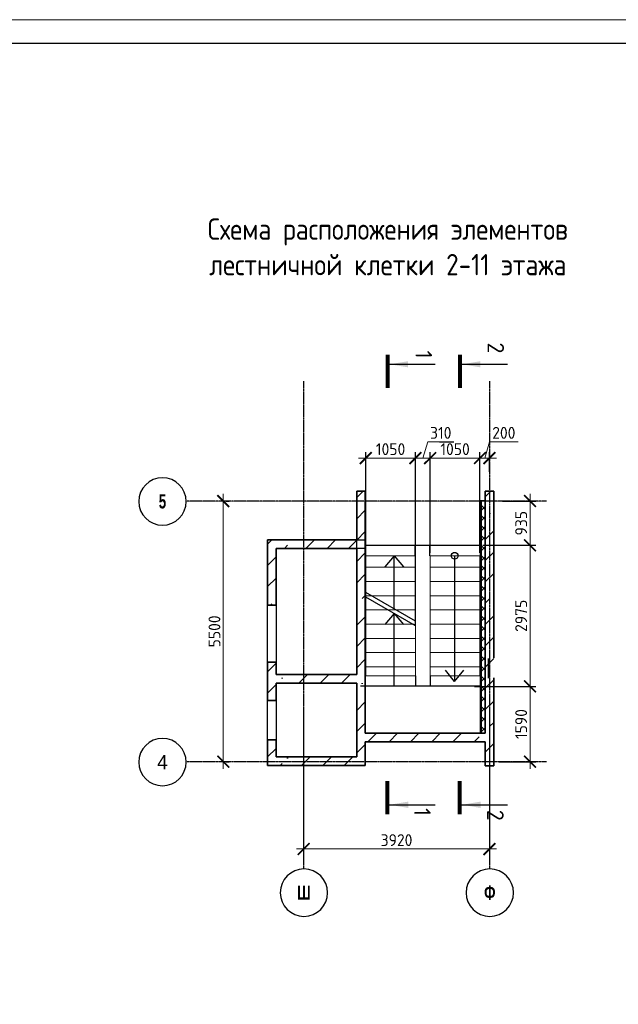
# Model space of a CAD drawing. Header units: millimetres. Extents: x 259029 to 2494469, y -731578 to -57567.
# Tile 4 of 252: x 332307 to 344933, y -684573 to -663797. Entities that reach past the tile are written whole.
import ezdxf
from ezdxf.enums import TextEntityAlignment as Align

# ---------------------------------------------------------------- set-up
doc = ezdxf.new("R2010")
doc.units = ezdxf.units.MM
doc.linetypes.add('______5', pattern=[1100, 800, -100, 100, -100])
doc.linetypes.add('Б-1.1 оси$0$Б-1.1 Оси$0$GOST2.303 5', pattern=[24, 20, -1.5, 1, -1.5])
doc.layers.get('Defpoints').update_dxf_attribs({"color": 140})
for name, color, linetype, lineweight in [('A_021_ПЕРЕГОРОДКА', 7, 'Continuous', 25), ('RAZMER', 100, 'Continuous', 15), ('Standard', 7, 'Continuous', 25), ('Общий01', 7, 'Continuous', 13), ('ОСИ', 151, 'Б-1.1 оси$0$Б-1.1 Оси$0$GOST2.303 5', 9), ('РАЗРЕЗЫ', 10, 'Continuous', 60), ('Символы 0.20', 1, 'Continuous', 20), ('Символы 0.20 @ 100', 1, 'Continuous', 20), ('Стена_ бетон несущ.', 253, 'Continuous', 70), ('Текст', 41, 'Continuous', 30), ('ТОНКИЕ', 7, 'Continuous', 9)]:
    doc.layers.add(name, color=color, linetype=linetype, lineweight=lineweight)
doc.layers.add('ТОЛСТЫЕ_ОСНОВНЫЕ', color=6, linetype='Continuous')
doc.styles.add('Century Gothic', font='GOTHIC.TTF')
doc.styles.add('ГОСТ', font='GOST_Common.ttf')
doc.dimstyles.new('ГОСТ', dxfattribs={"dimscale": 0, "dimtxt": 2.5, "dimasz": 2.5, "dimexe": 1.25, "dimexo": 0.625, "dimtad": 1, "dimdec": 0, "dimtxsty": 'ГОСТ', "dimblk": 'ARCHTICK', "dimcen": 2.5, "dimdle": 1.5, "dimclrd": 256, "dimclre": 256, "dimclrt": 256, "dimadec": 0, "dimazin": 0, "dimtfac": 1, "dimtdec": 0, "dimtmove": 1, "dimatfit": 3, "dimfxl": 2, "dimtfill": 1, "dimlwd": 0, "dimarcsym": 0})
pattern_1 = [(45, (-329836.6, -253826.8), (-449.0128, 449.0128), []), (45, (-329387.6, -253826.8), (-449.0128, 449.0128), [793.75, -158.75, 0, -158.75])]

# ---------------------------------------------------------------- blocks, each defined once
blk = doc.blocks.new('*U28')
at = {"layer": 'ТОЛСТЫЕ_ОСНОВНЫЕ', "color": 6}
blk.add_lwpolyline([(20, 5), (886, 5), (886, 415), (20, 415)], close=True, dxfattribs=at)
at = {"layer": 'ТОНКИЕ'}
blk.add_lwpolyline([(0, 0), (891, 0), (891, 420), (0, 420)], close=True, dxfattribs=at)
blk = doc.blocks.new('NSY101')
at = {"color": 0, "linetype": 'ByBlock', "lineweight": -2}
blk.add_circle((0, 0), 50, dxfattribs=at)
blk = doc.blocks.new('_ArchTick')
at = {"color": 0, "linetype": 'ByBlock', "const_width": 0.15}
blk.add_lwpolyline([(-0.5, -0.5), (0.5, 0.5)], dxfattribs=at)
blk = doc.blocks.new('*D1020')
at = {"layer": 'Defpoints', "color": 0, "lineweight": -2, "transparency": 16777216}
for p in [(338295, -678296), (342215, -678296), (338295, -681296)]:
    blk.add_point(p, dxfattribs=at)
at = {"layer": 'RAZMER', "lineweight": -2, "transparency": 16777216}
for p, q in [((338295, -678359), (338295, -681421)), ((342215, -678359), (342215, -681421))]:
    blk.add_line(p, q, dxfattribs=at)
at = {"layer": 'RAZMER', "lineweight": 0, "transparency": 16777216}
blk.add_line((342365, -681296), (338145, -681296), dxfattribs=at)
at = {"layer": 'RAZMER', "lineweight": 0, "transparency": 16777216, "xscale": 250, "yscale": 250, "zscale": 250, "rotation": 180}
blk.add_blockref('_ArchTick', (338295, -681296), dxfattribs=at)
at = {"layer": 'RAZMER', "lineweight": 0, "transparency": 16777216, "xscale": 250, "yscale": 250, "zscale": 250}
blk.add_blockref('_ArchTick', (342215, -681296), dxfattribs=at)
at = {"layer": 'RAZMER', "transparency": 16777216, "insert": (340255, -681109), "char_height": 250, "width": 583.33, "attachment_point": 5, "style": 'ГОСТ', "bg_fill": 3, "box_fill_scale": 1.1, "bg_fill_color": 256, "bg_fill_true_color": 13158600, "bg_fill_transparency": 0}
blk.add_mtext('3920', dxfattribs=at)
blk = doc.blocks.new('*D1021')
at = {"layer": 'Defpoints', "color": 0, "lineweight": -2, "transparency": 16777216}
for p in [(336601, -673954), (336601, -673954), (336601, -679454)]:
    blk.add_point(p, dxfattribs=at)
at = {"layer": 'RAZMER', "lineweight": 0, "transparency": 16777216}
blk.add_line((336601, -679604), (336601, -673804), dxfattribs=at)
at = {"layer": 'RAZMER', "lineweight": -2, "transparency": 16777216}
for p, q in [((336664, -673954), (336726, -673954)), ((336664, -679454), (336726, -679454))]:
    blk.add_line(p, q, dxfattribs=at)
at = {"layer": 'RAZMER', "lineweight": 0, "transparency": 16777216, "xscale": 250, "yscale": 250, "zscale": 250}
for p, rotation in [((336601, -673954), 90), ((336601, -679454), 270)]:
    blk.add_blockref('_ArchTick', p, dxfattribs=dict(at, rotation=rotation))
at = {"layer": 'RAZMER', "transparency": 16777216, "insert": (336414, -676704), "char_height": 250, "width": 458, "attachment_point": 5, "rotation": 90, "style": 'ГОСТ', "bg_fill": 3, "box_fill_scale": 1.1, "bg_fill_color": 256, "bg_fill_true_color": 13158600, "bg_fill_transparency": 0}
blk.add_mtext('5500', dxfattribs=at)
blk = doc.blocks.new('*U30')
at = {"layer": 'Символы 0.20', "linetype": 'Continuous', "lineweight": 25}
for p, q in [((-5, 0.35), (-5, 10.05)), ((87.95, 0.35), (87.95, 10.05))]:
    blk.add_line(p, q, dxfattribs=at)
at = {"layer": 'Символы 0.20', "linetype": 'Continuous', "lineweight": 80}
for p, q in [((-7, 0), (0, 0)), ((89.95, 0), (82.95, 0))]:
    blk.add_line(p, q, dxfattribs=at)
at = {"layer": 'Символы 0.20', "linetype": 'Continuous', "lineweight": 25}
for points in [[(-5, 0.46), (-4.35, 4.36), (-5.65, 4.36)], [(87.95, 0.46), (87.29, 4.39), (88.61, 4.39)]]:
    blk.add_solid(points, dxfattribs=at)
at = {"layer": 'Символы 0.20', "style": 'ГОСТ'}
blk.add_attdef('1', text='', height=3.5, dxfattribs=at).set_placement((-6, 7.7), align=Align.MIDDLE_CENTER)
blk.add_attdef('2', text='', height=3.5, dxfattribs=at).set_placement((90.33, 7.38), align=Align.MIDDLE_RIGHT)
blk = doc.blocks.new('*U31')
at = {"layer": 'Символы 0.20', "linetype": 'Continuous', "lineweight": 25}
for p, q in [((-5, 0.35), (-5, 10.05)), ((87.95, 0.35), (87.95, 10.05))]:
    blk.add_line(p, q, dxfattribs=at)
at = {"layer": 'Символы 0.20', "linetype": 'Continuous', "lineweight": 80}
for p, q in [((-7, 0), (0, 0)), ((89.95, 0), (82.95, 0))]:
    blk.add_line(p, q, dxfattribs=at)
at = {"layer": 'Символы 0.20', "linetype": 'Continuous', "lineweight": 25}
for points in [[(-5, 0.46), (-4.35, 4.36), (-5.65, 4.36)], [(87.95, 0.46), (87.29, 4.39), (88.61, 4.39)]]:
    blk.add_solid(points, dxfattribs=at)
at = {"layer": 'Символы 0.20', "style": 'ГОСТ'}
blk.add_attdef('1', text='', height=3.5, dxfattribs=at).set_placement((-8.45, 7.61), align=Align.MIDDLE_CENTER)
blk.add_attdef('2', text='', height=3.5, dxfattribs=at).set_placement((91.31, 7.53), align=Align.MIDDLE_RIGHT)
blk = doc.blocks.new('лм')
at = {"layer": 'RAZMER', "color": 0}
for p, q in [((644816, -427025), (644816, -425975)), ((645116, -427025), (645116, -425975)), ((645416, -427025), (645416, -425975)), ((645716, -427025), (645716, -425975)), ((646016, -427025), (646016, -425975)), ((646316, -427025), (646316, -425975)), ((646616, -427025), (646616, -425975)), ((646916, -427025), (646916, -425975))]:
    blk.add_line(p, q, dxfattribs=at)
blk.add_lwpolyline([(644571, -425975), (647107, -425975), (647107, -427025), (644571, -427025)], close=True, dxfattribs=at)
blk = doc.blocks.new('*D1031')
at = {"layer": 'Defpoints', "color": 0, "lineweight": -2, "transparency": 16777216}
for p in [(340965, -673047), (340965, -675107), (342015, -675107)]:
    blk.add_point(p, dxfattribs=at)
at = {"layer": 'РАЗРЕЗЫ', "lineweight": -2, "transparency": 16777216}
for p, q in [((340965, -675045), (340965, -672922)), ((342015, -675045), (342015, -672922))]:
    blk.add_line(p, q, dxfattribs=at)
at = {"layer": 'РАЗРЕЗЫ', "lineweight": 0, "transparency": 16777216}
blk.add_line((342165, -673047), (340815, -673047), dxfattribs=at)
at = {"layer": 'РАЗРЕЗЫ', "lineweight": 0, "transparency": 16777216, "xscale": 250, "yscale": 250, "zscale": 250, "rotation": 180}
blk.add_blockref('_ArchTick', (340965, -673047), dxfattribs=at)
at = {"layer": 'РАЗРЕЗЫ', "lineweight": 0, "transparency": 16777216, "xscale": 250, "yscale": 250, "zscale": 250}
blk.add_blockref('_ArchTick', (342015, -673047), dxfattribs=at)
at = {"layer": 'РАЗРЕЗЫ', "lineweight": -2, "transparency": 16777216, "insert": (341490, -672859), "char_height": 250, "attachment_point": 5, "style": 'ГОСТ', "bg_fill": 3, "box_fill_scale": 1.1, "bg_fill_color": 256, "bg_fill_true_color": 13158600, "bg_fill_transparency": 0}
blk.add_mtext('1050', dxfattribs=at)
blk = doc.blocks.new('*D1032')
at = {"layer": 'Defpoints', "color": 0, "lineweight": -2, "transparency": 16777216}
for p in [(340655, -673047), (340965, -675107), (340655, -676587)]:
    blk.add_point(p, dxfattribs=at)
at = {"layer": 'РАЗРЕЗЫ', "lineweight": 0, "transparency": 16777216}
for p, q in [((340810, -673047), (340913, -672703)), ((340913, -672703), (341463, -672703)), ((341115, -673047), (340505, -673047))]:
    blk.add_line(p, q, dxfattribs=at)
at = {"layer": 'РАЗРЕЗЫ', "lineweight": -2, "transparency": 16777216}
for p, q in [((340655, -676524), (340655, -672922)), ((340965, -675045), (340965, -672922))]:
    blk.add_line(p, q, dxfattribs=at)
at = {"layer": 'РАЗРЕЗЫ', "lineweight": 0, "transparency": 16777216, "xscale": 250, "yscale": 250, "zscale": 250, "rotation": 180}
blk.add_blockref('_ArchTick', (340655, -673047), dxfattribs=at)
at = {"layer": 'РАЗРЕЗЫ', "lineweight": 0, "transparency": 16777216, "xscale": 250, "yscale": 250, "zscale": 250}
blk.add_blockref('_ArchTick', (340965, -673047), dxfattribs=at)
at = {"layer": 'РАЗРЕЗЫ', "lineweight": -2, "transparency": 16777216, "insert": (341188, -672515), "char_height": 250, "attachment_point": 5, "style": 'ГОСТ', "bg_fill": 3, "box_fill_scale": 1.1, "bg_fill_color": 256, "bg_fill_true_color": 13158600, "bg_fill_transparency": 0}
blk.add_mtext('310', dxfattribs=at)
blk = doc.blocks.new('*D1033')
at = {"layer": 'Defpoints', "color": 0, "lineweight": -2, "transparency": 16777216}
for p in [(339605, -673047), (339605, -675979), (340655, -676587)]:
    blk.add_point(p, dxfattribs=at)
at = {"layer": 'РАЗРЕЗЫ', "lineweight": -2, "transparency": 16777216}
for p, q in [((339605, -675917), (339605, -672922)), ((340655, -676524), (340655, -672922))]:
    blk.add_line(p, q, dxfattribs=at)
at = {"layer": 'РАЗРЕЗЫ', "lineweight": 0, "transparency": 16777216}
blk.add_line((340805, -673047), (339455, -673047), dxfattribs=at)
at = {"layer": 'РАЗРЕЗЫ', "lineweight": 0, "transparency": 16777216, "xscale": 250, "yscale": 250, "zscale": 250, "rotation": 180}
blk.add_blockref('_ArchTick', (339605, -673047), dxfattribs=at)
at = {"layer": 'РАЗРЕЗЫ', "lineweight": 0, "transparency": 16777216, "xscale": 250, "yscale": 250, "zscale": 250}
blk.add_blockref('_ArchTick', (340655, -673047), dxfattribs=at)
at = {"layer": 'РАЗРЕЗЫ', "lineweight": -2, "transparency": 16777216, "insert": (340130, -672859), "char_height": 250, "attachment_point": 5, "style": 'ГОСТ', "bg_fill": 3, "box_fill_scale": 1.1, "bg_fill_color": 256, "bg_fill_true_color": 13158600, "bg_fill_transparency": 0}
blk.add_mtext('1050', dxfattribs=at)
blk = doc.blocks.new('*D1034')
at = {"layer": 'Defpoints', "color": 0, "lineweight": -2, "transparency": 16777216}
for p in [(342430, -673954), (342014, -674888), (343071, -674888)]:
    blk.add_point(p, dxfattribs=at)
at = {"layer": 'РАЗРЕЗЫ', "lineweight": -2, "transparency": 16777216}
for p, q in [((342493, -673954), (343196, -673954)), ((342076, -674888), (343196, -674888))]:
    blk.add_line(p, q, dxfattribs=at)
at = {"layer": 'РАЗРЕЗЫ', "lineweight": 0, "transparency": 16777216}
blk.add_line((343071, -673804), (343071, -675038), dxfattribs=at)
at = {"layer": 'РАЗРЕЗЫ', "lineweight": 0, "transparency": 16777216, "xscale": 250, "yscale": 250, "zscale": 250}
for p, rotation in [((343071, -673954), 90), ((343071, -674888), 270)]:
    blk.add_blockref('_ArchTick', p, dxfattribs=dict(at, rotation=rotation))
at = {"layer": 'РАЗРЕЗЫ', "lineweight": -2, "transparency": 16777216, "insert": (342884, -674421), "char_height": 250, "attachment_point": 5, "rotation": 90, "style": 'ГОСТ', "bg_fill": 3, "box_fill_scale": 1.1, "bg_fill_color": 256, "bg_fill_true_color": 13158600, "bg_fill_transparency": 0}
blk.add_mtext('935', dxfattribs=at)
blk = doc.blocks.new('*D1035')
at = {"layer": 'Defpoints', "color": 0, "lineweight": -2, "transparency": 16777216}
for p in [(342014, -674888), (341840, -677864), (343071, -677864)]:
    blk.add_point(p, dxfattribs=at)
at = {"layer": 'РАЗРЕЗЫ', "lineweight": 0, "transparency": 16777216}
blk.add_line((343071, -674738), (343071, -678014), dxfattribs=at)
at = {"layer": 'РАЗРЕЗЫ', "lineweight": -2, "transparency": 16777216}
for p, q in [((342076, -674888), (343196, -674888)), ((341902, -677864), (343196, -677864))]:
    blk.add_line(p, q, dxfattribs=at)
at = {"layer": 'РАЗРЕЗЫ', "lineweight": 0, "transparency": 16777216, "xscale": 250, "yscale": 250, "zscale": 250}
for p, rotation in [((343071, -674888), 90), ((343071, -677864), 270)]:
    blk.add_blockref('_ArchTick', p, dxfattribs=dict(at, rotation=rotation))
at = {"layer": 'РАЗРЕЗЫ', "lineweight": -2, "transparency": 16777216, "insert": (342884, -676376), "char_height": 250, "attachment_point": 5, "rotation": 90, "style": 'ГОСТ', "bg_fill": 3, "box_fill_scale": 1.1, "bg_fill_color": 256, "bg_fill_true_color": 13158600, "bg_fill_transparency": 0}
blk.add_mtext('2975', dxfattribs=at)
blk = doc.blocks.new('*D1036')
at = {"layer": 'Defpoints', "color": 0, "lineweight": -2, "transparency": 16777216}
for p in [(341840, -677864), (342348, -679454), (343071, -679454)]:
    blk.add_point(p, dxfattribs=at)
at = {"layer": 'РАЗРЕЗЫ', "lineweight": 0, "transparency": 16777216}
blk.add_line((343071, -677714), (343071, -679604), dxfattribs=at)
at = {"layer": 'РАЗРЕЗЫ', "lineweight": -2, "transparency": 16777216}
for p, q in [((341902, -677864), (343196, -677864)), ((342411, -679454), (343196, -679454))]:
    blk.add_line(p, q, dxfattribs=at)
at = {"layer": 'РАЗРЕЗЫ', "lineweight": 0, "transparency": 16777216, "xscale": 250, "yscale": 250, "zscale": 250}
for p, rotation in [((343071, -677864), 90), ((343071, -679454), 270)]:
    blk.add_blockref('_ArchTick', p, dxfattribs=dict(at, rotation=rotation))
at = {"layer": 'РАЗРЕЗЫ', "lineweight": -2, "transparency": 16777216, "insert": (342884, -678659), "char_height": 250, "attachment_point": 5, "rotation": 90, "style": 'ГОСТ', "bg_fill": 3, "box_fill_scale": 1.1, "bg_fill_color": 256, "bg_fill_true_color": 13158600, "bg_fill_transparency": 0}
blk.add_mtext('1590', dxfattribs=at)
blk = doc.blocks.new('*D1037')
at = {"layer": 'Defpoints', "color": 0, "lineweight": -2, "transparency": 16777216}
for p in [(342215, -673047), (342215, -673401), (342015, -675107)]:
    blk.add_point(p, dxfattribs=at)
at = {"layer": 'РАЗРЕЗЫ', "lineweight": 0, "transparency": 16777216}
for p, q in [((342115, -673047), (342218, -672703)), ((342218, -672703), (342818, -672703)), ((341865, -673047), (342365, -673047))]:
    blk.add_line(p, q, dxfattribs=at)
at = {"layer": 'РАЗРЕЗЫ', "lineweight": -2, "transparency": 16777216}
for p, q in [((342015, -675045), (342015, -672922)), ((342215, -673339), (342215, -672922))]:
    blk.add_line(p, q, dxfattribs=at)
at = {"layer": 'РАЗРЕЗЫ', "lineweight": 0, "transparency": 16777216, "xscale": 250, "yscale": 250, "zscale": 250, "rotation": 180}
blk.add_blockref('_ArchTick', (342015, -673047), dxfattribs=at)
at = {"layer": 'РАЗРЕЗЫ', "lineweight": 0, "transparency": 16777216, "xscale": 250, "yscale": 250, "zscale": 250}
blk.add_blockref('_ArchTick', (342215, -673047), dxfattribs=at)
at = {"layer": 'РАЗРЕЗЫ', "lineweight": -2, "transparency": 16777216, "insert": (342518, -672515), "char_height": 250, "attachment_point": 5, "style": 'ГОСТ', "bg_fill": 3, "box_fill_scale": 1.1, "bg_fill_color": 256, "bg_fill_true_color": 13158600, "bg_fill_transparency": 0}
blk.add_mtext('200', dxfattribs=at)

msp = doc.modelspace()

# ---------------------------------------------------------------- hatches: boundary and pattern name
at = {"layer": 'Общий01', "linetype": 'Continuous', "lineweight": 13}
h = msp.add_hatch(dxfattribs=at)
h.set_pattern_fill('__________6', scale=100, style=0, pattern_type=2)
h.set_pattern_definition([(45, (168251.72, -696480.4), (-106.06602, 106.06602), []), (135, (168251.72, -696480.4), (-106.06602, -106.06602), [])])
h.paths.add_polyline_path([(342044.8, -673943.5), (342044.8, -678853.5), (342124.8, -678853.5), (342124.8, -673943.5)], flags=0)
at = {"layer": 'Стена_ бетон несущ.', "linetype": 'Continuous', "lineweight": 0}
h = msp.add_hatch(dxfattribs=at)
h.set_pattern_fill('ANSI35', scale=100, style=0)
h.set_pattern_definition(pattern_1)
h.paths.add_polyline_path([(339414.8, -679533.5), (339414.8, -673743.5), (339594.8, -673743.5), (339594.8, -679533.5)])
h = msp.add_hatch(dxfattribs=at)
h.set_pattern_fill('ANSI35', scale=100, style=0)
h.set_pattern_definition(pattern_1)
h.paths.add_polyline_path([(342124.8, -679543.5), (342124.8, -673743.5), (342304.8, -673743.5), (342304.8, -677263.5), (342304.5, -677263.5), (342304.5, -677343.5), (342304.8, -677343.5), (342304.8, -679543.5)])
h = msp.add_hatch(dxfattribs=at)
h.set_pattern_fill('ANSI35', scale=100, style=0)
h.set_pattern_definition(pattern_1)
h.paths.add_polyline_path([(339414.8, -674953.5), (337534.8, -674953.5), (337534.8, -674773.5), (339414.8, -674773.5)])
h = msp.add_hatch(dxfattribs=at)
h.set_pattern_fill('ANSI35', scale=100, style=0)
h.set_pattern_definition(pattern_1)
h.paths.add_polyline_path([(337714.8, -674953.5), (337714.8, -676153.5), (337534.8, -676153.5), (337534.8, -674953.5)])
h = msp.add_hatch(dxfattribs=at)
h.set_pattern_fill('ANSI35', scale=100, style=0)
h.set_pattern_definition(pattern_1)
h.paths.add_polyline_path([(337534.8, -678163.5), (337534.8, -677353.5), (337714.8, -677353.5), (337714.8, -678163.5)])
h = msp.add_hatch(dxfattribs=at)
h.set_pattern_fill('ANSI35', scale=100, style=0)
h.set_pattern_definition(pattern_1)
h.paths.add_polyline_path([(339414.8, -677793.5), (337714.8, -677793.5), (337714.8, -677613.5), (339414.8, -677613.5)])
h = msp.add_hatch(dxfattribs=at)
h.set_pattern_fill('ANSI35', scale=100, style=0)
h.set_pattern_definition(pattern_1)
h.paths.add_polyline_path([(342124.8, -679033.5), (339594.8, -679033.5), (339594.8, -678853.5), (342124.8, -678853.5)])
h = msp.add_hatch(dxfattribs=at)
h.set_pattern_fill('ANSI35', scale=100, style=0)
h.set_pattern_definition(pattern_1)
h.paths.add_polyline_path([(337714.8, -678993.5), (337714.8, -679533.5), (337534.8, -679533.5), (337534.8, -678993.5)])
h = msp.add_hatch(dxfattribs=at)
h.set_pattern_fill('ANSI35', scale=100, style=0)
h.set_pattern_definition(pattern_1)
h.paths.add_polyline_path([(339414.8, -679533.5), (337714.8, -679533.5), (337714.8, -679353.5), (339414.8, -679353.5)])

# ---------------------------------------------------------------- linework, layer by layer
at = {"layer": 'A_021_ПЕРЕГОРОДКА', "color": 7, "linetype": 'Continuous', "lineweight": 25}
for p, q in [((337534.8, -677353.5), (337534.8, -676153.5)), ((337714.8, -676153.5), (337714.8, -677353.5)), ((337534.8, -678993.5), (337534.8, -678163.5)), ((337714.8, -678163.5), (337714.8, -678993.5))]:
    msp.add_line(p, q, dxfattribs=at)
at = {"layer": 'RAZMER', "color": 0}
msp.add_line((342024.8, -673943.5), (342124.8, -673943.5), dxfattribs=at)
at = {"layer": 'Standard', "color": 7, "linetype": 'Continuous', "lineweight": 25}
for p, q in [((339414.8, -674953.5), (339414.8, -674773.5)), ((339414.8, -674773.5), (339594.8, -674773.5)), ((339594.8, -674953.5), (339414.8, -674953.5)), ((342194.9, -677353.5), (342194.9, -677273.5)), ((342194.9, -677273.5), (342195.1, -677273.5)), ((342195.1, -677273.5), (342195.1, -677353.5)), ((342195.1, -677353.5), (342194.9, -677353.5)), ((342124.8, -679543.5), (342304.8, -679543.5))]:
    msp.add_line(p, q, dxfattribs=at)
at = {"layer": 'Общий01', "color": 7, "linetype": 'Continuous', "lineweight": 25}
for p, q in [((342024.8, -678853.5), (342024.8, -673943.5)), ((342044.8, -678853.5), (342044.8, -673943.5)), ((340205, -675107.1), (340008.9, -675340.7)), ((340205, -676227), (340205, -675107.1)), ((340205, -675107.1), (340401, -675340.7)), ((341481.2, -675107.1), (341481.2, -677758.2)), ((340655, -676486.8), (339605, -675880.6)), ((340655, -676586.8), (339605, -675980.6)), ((340205, -676327), (340008.9, -676560.7)), ((340205, -677863.5), (340205, -676327)), ((340205, -676327), (340401, -676560.7)), ((341481.2, -677758.2), (341285.1, -677524.6)), ((341481.2, -677758.2), (341677.2, -677524.6))]:
    msp.add_line(p, q, dxfattribs=at)
msp.add_circle((341481.2, -675107.1), 70, dxfattribs=at)
at = {"layer": 'ОСИ', "color": 16, "linetype": '______5', "lineweight": 25, "ltscale": 0.05}
for p, q in [((338294.8, -671421.8), (338294.8, -681719.3)), ((342214.8, -671421.8), (342214.8, -681719.3)), ((343415, -673953.5), (335817.7, -673953.5))]:
    msp.add_line(p, q, dxfattribs=at)
at = {"layer": 'РАЗРЕЗЫ', "color": 2, "lineweight": -2}
for p, q in [((340655, -677643.4), (340655, -677863.5)), ((340964.6, -677643.4), (340964.6, -677863.5))]:
    msp.add_line(p, q, dxfattribs=at)
at = {"layer": 'Стена_ бетон несущ.', "color": 7, "linetype": 'Continuous', "lineweight": 35}
for p, q in [((339414.8, -674773.5), (339414.8, -673743.5)), ((339414.8, -673743.5), (339594.8, -673743.5)), ((339594.8, -673743.5), (339594.8, -673943.5)), ((342124.8, -678853.5), (342124.8, -673743.5)), ((342124.8, -673743.5), (342304.8, -673743.5)), ((342304.8, -673743.5), (342304.8, -677263.5)), ((339594.8, -673943.5), (339594.8, -678853.5)), ((337534.8, -674953.5), (337534.8, -674773.5)), ((337534.8, -674773.5), (339414.8, -674773.5)), ((337534.8, -675443.5), (337534.8, -674953.5)), ((339414.8, -674953.5), (337714.8, -674953.5)), ((337714.8, -674953.5), (337714.8, -676153.5)), ((339414.8, -677613.5), (339414.8, -674953.5)), ((337534.8, -676153.5), (337534.8, -675443.5)), ((337534.8, -676153.5), (337714.8, -676153.5)), ((337714.8, -677353.5), (337534.8, -677353.5)), ((337534.8, -678163.5), (337534.8, -677353.5)), ((337714.8, -677353.5), (337714.8, -677613.5)), ((342195.1, -677353.5), (342195.1, -677693.5)), ((337714.8, -677613.5), (339414.8, -677613.5)), ((342304.8, -677683.5), (342304.8, -679543.5)), ((339414.8, -677793.5), (337714.8, -677793.5)), ((337714.8, -677793.5), (337714.8, -678163.5)), ((339414.8, -679353.5), (339414.8, -677793.5)), ((337534.8, -678163.5), (337714.8, -678163.5)), ((339594.8, -678853.5), (342124.8, -678853.5)), ((337714.8, -678993.5), (337534.8, -678993.5)), ((337534.8, -679533.5), (337534.8, -678993.5)), ((337714.8, -678993.5), (337714.8, -679353.5)), ((341924.8, -679033.5), (339594.8, -679033.5)), ((339594.8, -679033.5), (339594.8, -679533.5)), ((341804.8, -679033.5), (340604.8, -679033.5)), ((342124.8, -679033.5), (341924.8, -679033.5)), ((342124.8, -679543.5), (342124.8, -679033.5)), ((337714.8, -679353.5), (339414.8, -679353.5)), ((337714.8, -679533.5), (337534.8, -679533.5)), ((339414.8, -679533.5), (337714.8, -679533.5)), ((339594.8, -679533.5), (339414.8, -679533.5)), ((342304.8, -679543.5), (342124.8, -679543.5))]:
    msp.add_line(p, q, dxfattribs=at)
at = {"layer": 'Стена_ бетон несущ.', "color": 9, "linetype": 'Continuous', "lineweight": 25}
for p, q in [((339414.8, -673743.5), (339414.8, -673943.5)), ((342124.8, -673743.5), (342124.8, -673943.5)), ((342304.8, -673943.5), (342304.8, -673743.5))]:
    msp.add_line(p, q, dxfattribs=at)

# ---------------------------------------------------------------- block references
at = {"xscale": 100, "yscale": 100, "zscale": 100}
msp.add_blockref('*U28', (316337.4, -705796.6), dxfattribs=at)
at = {"layer": 'RAZMER', "color": 0, "rotation": 270}
msp.add_blockref('лм', (767989.9, -30536.3), dxfattribs=at)
at = {"layer": 'ОСИ', "color": 16, "linetype": 'Continuous', "lineweight": 25, "xscale": -10, "yscale": 10, "zscale": 10}
for p in [(335317.8, -673962.6), (335317.8, -679462.6), (338302.5, -682217.9), (342222.5, -682217.9)]:
    msp.add_blockref('NSY101', p, dxfattribs=at)

# ---------------------------------------------------------------- texts
at = {"layer": 'ОСИ', "color": 16, "linetype": 'Continuous', "lineweight": 25, "char_height": 300, "attachment_point": 5, "style": 'Century Gothic'}
for s, insert, width in [('{\\fCentury Gothic|b1|i0|c204|p34;\\W0.7;5}', (335317.8, -673962.6), 425), ('{\\fCentury Gothic|b1|i0|c204|p34;\\W0.7;Ш}', (338302.5, -682217.9), 575), ('{\\fCentury Gothic|b1|i0|c204|p34;\\W0.7;Ф}', (342222.5, -682217.9), 575)]:
    msp.add_mtext(s, dxfattribs=dict(at, insert=insert, width=width))
at = {"layer": 'ОСИ', "color": 16, "linetype": 'Continuous', "lineweight": 25, "insert": (335317.8, -679462.6), "char_height": 300, "attachment_point": 5, "style": 'Century Gothic'}
msp.add_mtext('4', dxfattribs=at)
at = {"layer": 'Текст', "ltscale": 6, "insert": (340071.4, -667990), "char_height": 450, "width": 9466.585, "attachment_point": 2, "style": 'ГОСТ'}
msp.add_mtext('{\\W0.9;Схема расположения элементов лестничной клетки 2-11 этажа}', dxfattribs=at)

# ---------------------------------------------------------------- next in the draw order: dimensions: what is measured, and where the dimension line sits
at = {"layer": 'RAZMER', "color": 0}
dim = msp.add_linear_dim(base=(338294.8, -681296.3), p1=(342214.8, -678296.3), p2=(338294.8, -678296.3), angle=180, dimstyle='ГОСТ', override={"dimscale": 100, "dimtix": 0, "dimtofl": 1, "dimtmove": 1, "dimatfit": 3}, dxfattribs=at)
dim.commit()
dim.dimension.update_dxf_attribs({"geometry": '*D1020', "text_midpoint": (340254.8, -681108.8)})

# ---------------------------------------------------------------- next in the draw order: linework, layer by layer
at = {"layer": 'ОСИ', "color": 16, "linetype": '______5', "lineweight": 25, "ltscale": 0.05}
msp.add_line((343415, -679453.5), (335817.7, -679453.5), dxfattribs=at)

# ---------------------------------------------------------------- next in the draw order: block references
at = {"layer": 'Символы 0.20 @ 100', "xscale": 100, "yscale": 100, "zscale": 100, "rotation": 270}
for name, p, values in [('*U31', (341588.1, -671567.9, 330), {'1': '2', '2': '2'}), ('*U30', (340061.6, -671567.9, 330), {'1': '1 ', '2': '1'})]:
    msp.add_blockref(name, p, dxfattribs=at).add_auto_attribs(values)

# ---------------------------------------------------------------- next in the draw order: dimensions: what is measured, and where the dimension line sits
at = {"layer": 'RAZMER', "color": 0}
dim = msp.add_linear_dim(base=(336601.5, -673953.5), p1=(336601.5, -679453.5), p2=(336601.5, -673953.5), angle=90, dimstyle='ГОСТ', override={"dimscale": 100, "dimtix": 0, "dimtofl": 1, "dimtmove": 1, "dimatfit": 3}, dxfattribs=at)
dim.commit()
dim.dimension.update_dxf_attribs({"geometry": '*D1021', "text_midpoint": (336414, -676703.5)})
at = {"layer": 'РАЗРЕЗЫ', "color": 0, "lineweight": -2}
dim = msp.add_linear_dim(base=(340964.6, -673046.6), p1=(342015, -675107.1), p2=(340964.6, -675107.1), dimstyle='ГОСТ', override={"dimscale": 100, "dimtix": 0, "dimtofl": 1, "dimtmove": 1, "dimatfit": 3}, dxfattribs=at)
dim.commit()
dim.dimension.update_dxf_attribs({"geometry": '*D1031', "text_midpoint": (341489.8, -672859.1)})

# ---------------------------------------------------------------- next in the draw order: dimensions: what is measured, and where the dimension line sits
dim = msp.add_linear_dim(base=(340655, -673046.6), p1=(340964.6, -675107.1), p2=(340655, -676586.8), dimstyle='ГОСТ', override={"dimscale": 100, "dimtix": 0, "dimtofl": 1, "dimtmove": 1, "dimatfit": 3}, dxfattribs=at)
dim.commit()
dim.dimension.update_dxf_attribs({"geometry": '*D1032', "text_midpoint": (340975.4, -672515.4)})
dim = msp.add_linear_dim(base=(343071.2, -674888.4), p1=(342430.1, -673953.5), p2=(342013.7, -674888.4), angle=90, dimstyle='ГОСТ', override={"dimscale": 100, "dimtix": 0, "dimtofl": 1, "dimtmove": 1, "dimatfit": 3}, dxfattribs=at)
dim.commit()
dim.dimension.update_dxf_attribs({"geometry": '*D1034', "text_midpoint": (342883.7, -674421)})

# ---------------------------------------------------------------- next in the draw order: linework, layer by layer
at = {"layer": 'РАЗРЕЗЫ', "color": 2, "lineweight": -2}
msp.add_line((340954.8, -675107.1), (340954.8, -674888.4), dxfattribs=at)

# ---------------------------------------------------------------- next in the draw order: dimensions: what is measured, and where the dimension line sits
at = {"layer": 'РАЗРЕЗЫ', "color": 0, "lineweight": -2}
dim = msp.add_linear_dim(base=(339604.6, -673046.6), p1=(340655, -676586.8), p2=(339604.6, -675979.5), dimstyle='ГОСТ', override={"dimscale": 100, "dimtix": 0, "dimtofl": 1, "dimtmove": 1, "dimatfit": 3}, dxfattribs=at)
dim.commit()
dim.dimension.update_dxf_attribs({"geometry": '*D1033', "text_midpoint": (340129.8, -672859.1)})
dim = msp.add_linear_dim(base=(343071.2, -677863.5), p1=(342013.7, -674888.4), p2=(341839.7, -677863.5), angle=90, dimstyle='ГОСТ', override={"dimscale": 100, "dimtix": 0, "dimtofl": 1, "dimtmove": 1, "dimatfit": 3}, dxfattribs=at)
dim.commit()
dim.dimension.update_dxf_attribs({"geometry": '*D1035', "text_midpoint": (342883.7, -676375.9)})

# ---------------------------------------------------------------- next in the draw order: linework, layer by layer
at = {"layer": 'РАЗРЕЗЫ', "color": 2, "lineweight": -2}
msp.add_line((340645.1, -675107.1), (340645.1, -674888.4), dxfattribs=at)
at = {"layer": 'РАЗРЕЗЫ', "color": 3, "lineweight": -2}
msp.add_lwpolyline([(342015, -674888.4), (339594.8, -674888.4)], dxfattribs=at)

# ---------------------------------------------------------------- next in the draw order: block references
at = {"layer": 'RAZMER', "color": 0, "xscale": -1, "rotation": 90}
msp.add_blockref('лм', (-86370.4, -30536.3), dxfattribs=at)

# ---------------------------------------------------------------- next in the draw order: dimensions: what is measured, and where the dimension line sits
at = {"layer": 'РАЗРЕЗЫ', "color": 0, "lineweight": -2}
dim = msp.add_linear_dim(base=(343071.2, -679453.5), p1=(341839.7, -677863.5), p2=(342348.1, -679453.5), angle=90, dimstyle='ГОСТ', override={"dimscale": 100, "dimtix": 0, "dimtofl": 1, "dimtmove": 1, "dimatfit": 3}, dxfattribs=at)
dim.commit()
dim.dimension.update_dxf_attribs({"geometry": '*D1036', "text_midpoint": (342883.7, -678658.5)})

# ---------------------------------------------------------------- next in the draw order: linework, layer by layer
at = {"layer": 'РАЗРЕЗЫ', "color": 3, "lineweight": -2}
msp.add_lwpolyline([(342025, -677863.5), (339495, -677863.5)], dxfattribs=at)

# ---------------------------------------------------------------- next in the draw order: dimensions: what is measured, and where the dimension line sits
at = {"layer": 'РАЗРЕЗЫ', "color": 2, "lineweight": -2}
dim = msp.add_linear_dim(base=(342214.8, -673046.6), p1=(342015, -675107.1), p2=(342214.8, -673401), dimstyle='ГОСТ', override={"dimscale": 100}, dxfattribs=at)
dim.commit()
dim.dimension.update_dxf_attribs({"geometry": '*D1037', "text_midpoint": (342280.5, -672515.4)})

doc.saveas('drawing.dxf')
